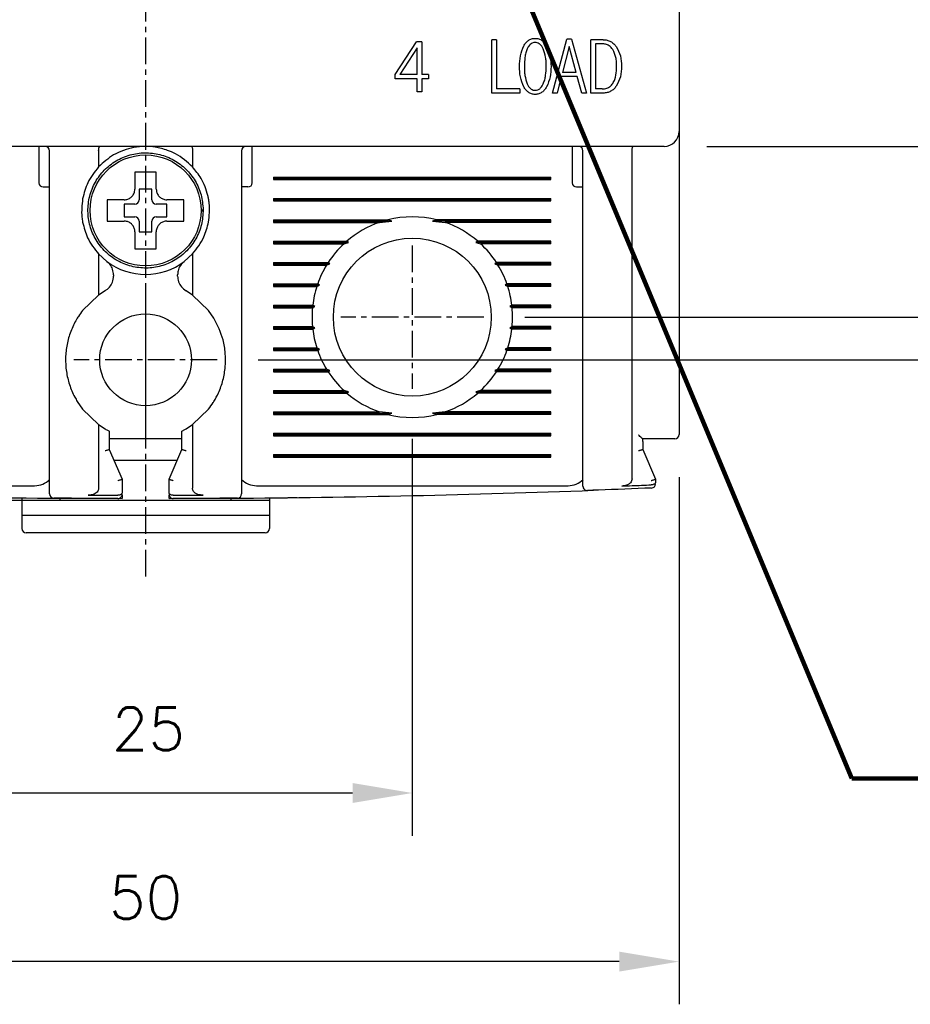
# Model space of a CAD drawing. Extents: x -7 to 1070, y -177 to 578.
# Tile 5 of 22: x 295 to 337, y 305 to 351. Entities that reach past the tile are written whole.
import ezdxf

# ---------------------------------------------------------------- set-up
doc = ezdxf.new("R2010")
doc.units = 0
doc.header["$MEASUREMENT"] = 0
doc.linetypes.add('CENTER', pattern=[2, 1.25, -0.25, 0.25, -0.25])
doc.layers.get('0').update_dxf_attribs({"linetype": 'CONTINUOUS'})
doc.layers.add('cen', color=1, linetype='CENTER')
doc.layers.add('di', color=3, linetype='CONTINUOUS')
doc.styles.add('KIM', font='ROMANS.shx', dxfattribs={"height": 5, "bigfont": 'GSG1.shx'})
doc.styles.get("Standard").update_dxf_attribs({"font": 'romans.shx', "height": 2, "bigfont": 'hgs.shx'})
doc.dimstyles.get("Standard").update_dxf_attribs({"dimscale": 0, "dimtxt": 2, "dimasz": 2, "dimexe": 0.5, "dimexo": 0.5, "dimgap": 1, "dimtad": 1, "dimdsep": 46, "dimtxsty": 'Standard', "dimcen": 0, "dimclrd": 3, "dimclre": 3, "dimclrt": 3, "dimadec": 0, "dimazin": 2, "dimtp": 0.1, "dimtm": 0.1, "dimtfac": 1, "dimtmove": 0, "dimatfit": 3, "dimfxl": 0, "dimtolj": 1, "dimarcsym": 0})
doc.dimstyles.new('STANDARD$0', dxfattribs={"dimtxt": 5, "dimasz": 5, "dimexe": 1, "dimexo": 2, "dimgap": 2, "dimtad": 1, "dimdec": 4, "dimzin": 12, "dimdsep": 46, "dimtxsty": 'KIM', "dimcen": -1, "dimdle": 0.1, "dimadec": 0, "dimazin": 0, "dimtfac": 1, "dimtdec": 4, "dimtmove": 0, "dimatfit": 3, "dimfxl": 0, "dimtolj": 1, "dimtzin": 0, "dimarcsym": 0})

# ---------------------------------------------------------------- blocks, each defined once
blk = doc.blocks.new('*D168')
at = {"layer": 'di'}
for p, q in [((275.745, 329.649), (275.745, 304.849)), ((325.745, 329.549), (325.745, 304.849)), ((322.945, 306.849), (278.545, 306.849))]:
    blk.add_line(p, q, dxfattribs=at)
for points in [[(278.545, 307.316), (278.545, 306.382), (275.745, 306.849)], [(322.945, 307.316), (322.945, 306.382), (325.745, 306.849)]]:
    blk.add_solid(points, dxfattribs=at)
at = {"layer": 'di', "insert": (300.745, 309.849), "char_height": 2, "attachment_point": 5}
blk.add_mtext('\\A1;50', dxfattribs=at)
blk = doc.blocks.new('*D169')
at = {"layer": 'di'}
for p, q in [((288.245, 331.349), (288.245, 312.751)), ((313.245, 331.349), (313.245, 312.751)), ((291.045, 314.751), (310.445, 314.751))]:
    blk.add_line(p, q, dxfattribs=at)
for points in [[(291.045, 315.218), (291.045, 314.284), (288.245, 314.751)], [(310.445, 315.218), (310.445, 314.284), (313.245, 314.751)]]:
    blk.add_solid(points, dxfattribs=at)
at = {"layer": 'di', "insert": (300.88, 317.751), "char_height": 2, "attachment_point": 5}
blk.add_mtext('\\A1;25', dxfattribs=at)
blk = doc.blocks.new('*D170')
at = {"layer": 'di'}
for p, q in [((274.545, 427.049), (264.783, 427.049)), ((266.783, 424.249), (266.783, 331.249)), ((298.745, 328.449), (264.783, 328.449))]:
    blk.add_line(p, q, dxfattribs=at)
for points in [[(266.316, 424.249), (267.249, 424.249), (266.783, 427.049)], [(266.316, 331.249), (267.249, 331.249), (266.783, 328.449)]]:
    blk.add_solid(points, dxfattribs=at)
at = {"layer": 'di', "insert": (263.783, 378.149), "char_height": 2, "attachment_point": 5, "rotation": 90}
blk.add_mtext('\\A1;98.5', dxfattribs=at)
blk = doc.blocks.new('*D172')
at = {"layer": 'di'}
for p, q in [((318.521, 417.049), (365.456, 417.049)), ((363.456, 414.249), (363.456, 339.849)), ((318.521, 337.049), (365.456, 337.049))]:
    blk.add_line(p, q, dxfattribs=at)
for points in [[(362.989, 414.249), (363.922, 414.249), (363.456, 417.049)], [(362.989, 339.849), (363.922, 339.849), (363.456, 337.049)]]:
    blk.add_solid(points, dxfattribs=at)
at = {"layer": 'di', "insert": (360.456, 377.049), "char_height": 2, "attachment_point": 5, "rotation": 90}
blk.add_mtext('\\A1;80', dxfattribs=at)
blk = doc.blocks.new('*D173')
at = {"layer": 'di'}
for p, q in [((327.045, 409.049), (355.456, 409.049)), ((353.456, 406.249), (353.456, 347.849)), ((327.045, 345.049), (355.456, 345.049))]:
    blk.add_line(p, q, dxfattribs=at)
for points in [[(352.989, 406.249), (353.922, 406.249), (353.456, 409.049)], [(352.989, 347.849), (353.922, 347.849), (353.456, 345.049)]]:
    blk.add_solid(points, dxfattribs=at)
at = {"layer": 'di', "insert": (350.456, 377.049), "char_height": 2, "attachment_point": 5, "rotation": 90}
blk.add_mtext('\\A1;64', dxfattribs=at)
blk = doc.blocks.new('*D174')
at = {"layer": 'di'}
for p, q in [((306.1, 419.049), (375.456, 419.049)), ((373.456, 416.249), (373.456, 337.849)), ((306.021, 335.049), (375.456, 335.049))]:
    blk.add_line(p, q, dxfattribs=at)
for points in [[(372.989, 416.249), (373.922, 416.249), (373.456, 419.049)], [(372.989, 337.849), (373.922, 337.849), (373.456, 335.049)]]:
    blk.add_solid(points, dxfattribs=at)
at = {"layer": 'di', "insert": (370.456, 377.049), "char_height": 2, "attachment_point": 5, "rotation": 90}
blk.add_mtext('\\A1;84', dxfattribs=at)

msp = doc.modelspace()

# ---------------------------------------------------------------- linework, layer by layer
for p, q in [((325.745, 408.349), (325.745, 345.749)), ((312.441, 348.414), (313.448, 349.953)), ((313.691, 349.953), (313.448, 349.953)), ((313.691, 349.953), (313.691, 348.414)), ((317.194, 350.049), (316.969, 350.049)), ((316.969, 347.549), (316.969, 350.049)), ((317.194, 350.049), (317.194, 347.741)), ((319.809, 347.549), (320.492, 350.081)), ((320.6, 349.728), (320.286, 348.51)), ((320.711, 350.081), (320.492, 350.081)), ((320.921, 348.51), (320.6, 349.728)), ((320.711, 350.081), (321.412, 347.549)), ((321.605, 347.549), (321.605, 350.049)), ((322.198, 350.049), (321.605, 350.049)), ((322.144, 349.856), (321.829, 349.856)), ((321.829, 349.856), (321.829, 347.741)), ((313.467, 349.664), (312.665, 348.414)), ((313.467, 348.414), (313.467, 349.664)), ((312.441, 348.222), (312.441, 348.414)), ((313.467, 348.414), (312.665, 348.414)), ((314.012, 348.414), (313.691, 348.414)), ((314.012, 348.414), (314.012, 348.222)), ((320.921, 348.51), (320.286, 348.51)), ((313.467, 348.222), (312.441, 348.222)), ((313.467, 347.613), (313.467, 348.222)), ((314.012, 348.222), (313.691, 348.222)), ((313.691, 348.222), (313.691, 347.613)), ((320.228, 348.318), (320.033, 347.549)), ((320.975, 348.318), (320.228, 348.318)), ((321.187, 347.549), (320.975, 348.318)), ((313.691, 347.613), (313.467, 347.613)), ((318.285, 347.549), (316.969, 347.549)), ((318.285, 347.741), (317.194, 347.741)), ((318.285, 347.741), (318.285, 347.549)), ((320.033, 347.549), (319.809, 347.549)), ((321.412, 347.549), (321.187, 347.549)), ((322.198, 347.549), (321.605, 347.549)), ((322.144, 347.741), (321.829, 347.741)), ((325.745, 345.749), (325.745, 344.921)), ((325.045, 345.049), (276.445, 345.049)), ((295.745, 345.049), (295.745, 344.649)), ((296.245, 329.646), (296.245, 344.849)), ((298.545, 344.865), (298.545, 344.863)), ((298.545, 344.863), (298.545, 344.088)), ((302.945, 344.863), (302.945, 344.865)), ((302.945, 344.863), (302.945, 344.088)), ((305.245, 344.849), (305.245, 329.646)), ((305.745, 344.649), (305.745, 345.049)), ((320.745, 345.049), (320.745, 344.649)), ((321.245, 330.007), (321.245, 344.849)), ((323.545, 344.865), (323.545, 344.863)), ((323.545, 329.469), (323.545, 344.863)), ((325.745, 344.921), (325.745, 331.549)), ((295.745, 344.649), (295.745, 343.349)), ((305.745, 343.349), (305.745, 344.649)), ((320.745, 344.649), (320.745, 343.349)), ((306.745, 343.606), (319.745, 343.606)), ((306.745, 343.606), (306.745, 343.491)), ((306.745, 343.549), (319.745, 343.549)), ((306.745, 343.491), (319.745, 343.491)), ((319.745, 343.491), (319.745, 343.606)), ((295.945, 343.149), (296.245, 343.149)), ((301.045, 343.049), (300.445, 343.049)), ((300.445, 343.049), (300.445, 342.549)), ((301.045, 342.549), (301.045, 343.049)), ((305.545, 343.149), (305.245, 343.149)), ((320.945, 343.149), (321.245, 343.149)), ((299.175, 342.549), (298.945, 342.549)), ((300.245, 342.349), (299.745, 342.349)), ((299.745, 342.349), (299.745, 341.749)), ((301.745, 342.349), (301.245, 342.349)), ((301.745, 341.749), (301.745, 342.349)), ((306.745, 342.606), (319.745, 342.606)), ((306.745, 342.606), (306.745, 342.491)), ((306.745, 342.549), (319.745, 342.549)), ((306.745, 342.491), (319.745, 342.491)), ((319.745, 342.491), (319.745, 342.606)), ((303.345, 342.083), (303.445, 342.083)), ((303.445, 342.015), (303.345, 342.015)), ((303.445, 342.083), (303.445, 342.015)), ((299.745, 341.749), (300.245, 341.749)), ((300.445, 341.549), (300.445, 341.049)), ((301.045, 341.049), (301.045, 341.549)), ((301.245, 341.749), (301.745, 341.749)), ((306.745, 341.606), (312.097, 341.606)), ((306.745, 341.606), (306.745, 341.491)), ((306.745, 341.549), (312.291, 341.549)), ((306.745, 341.491), (311.71, 341.491)), ((311.71, 341.491), (312.291, 341.549)), ((312.291, 341.549), (312.097, 341.606)), ((314.392, 341.606), (314.199, 341.549)), ((314.199, 341.549), (314.78, 341.491)), ((319.745, 341.549), (314.199, 341.549)), ((319.745, 341.606), (314.392, 341.606)), ((319.745, 341.491), (314.78, 341.491)), ((319.745, 341.491), (319.745, 341.606)), ((300.445, 341.049), (301.045, 341.049)), ((306.745, 340.606), (310.174, 340.606)), ((306.745, 340.606), (306.745, 340.491)), ((306.745, 340.549), (310.26, 340.549)), ((310.045, 340.491), (310.26, 340.549)), ((310.26, 340.549), (310.174, 340.606)), ((316.316, 340.606), (316.23, 340.549)), ((316.23, 340.549), (316.445, 340.491)), ((319.745, 340.549), (316.23, 340.549)), ((319.745, 340.606), (316.316, 340.606)), ((319.745, 340.491), (319.745, 340.606)), ((300.245, 340.479), (300.245, 340.249)), ((306.745, 340.491), (310.045, 340.491)), ((319.745, 340.491), (316.445, 340.491)), ((298.545, 340.009), (298.545, 338.086)), ((298.545, 340.009), (298.929, 339.661)), ((302.561, 339.661), (302.945, 340.009)), ((302.945, 340.009), (302.945, 338.086)), ((306.745, 339.606), (309.302, 339.606)), ((306.745, 339.606), (306.745, 339.491)), ((309.384, 339.549), (309.302, 339.606)), ((317.188, 339.606), (317.106, 339.549)), ((319.745, 339.606), (317.188, 339.606)), ((319.745, 339.491), (319.745, 339.606)), ((306.745, 339.549), (309.384, 339.549)), ((306.745, 339.491), (309.229, 339.491)), ((309.229, 339.491), (309.384, 339.549)), ((317.106, 339.549), (317.261, 339.491)), ((319.745, 339.549), (317.106, 339.549)), ((319.745, 339.491), (317.261, 339.491)), ((299.245, 339.024), (299.245, 338.975)), ((302.245, 338.975), (302.245, 339.024)), ((298.849, 338.284), (298.545, 338.086)), ((302.945, 338.086), (302.64, 338.284)), ((306.745, 338.606), (308.811, 338.606)), ((306.745, 338.606), (306.745, 338.491)), ((306.745, 338.549), (308.896, 338.549)), ((306.745, 338.491), (308.772, 338.491)), ((308.772, 338.491), (308.896, 338.549)), ((308.896, 338.549), (308.811, 338.606)), ((317.679, 338.606), (317.593, 338.549)), ((317.593, 338.549), (317.718, 338.491)), ((319.745, 338.549), (317.593, 338.549)), ((319.745, 338.606), (317.679, 338.606)), ((319.745, 338.491), (317.718, 338.491)), ((319.745, 338.491), (319.745, 338.606)), ((298.545, 338.086), (297.795, 337.364)), ((303.695, 337.364), (302.945, 338.086)), ((303.945, 337.004), (303.695, 337.364)), ((306.745, 337.606), (308.578, 337.606)), ((306.745, 337.606), (306.745, 337.491)), ((306.745, 337.549), (308.672, 337.549)), ((306.745, 337.491), (308.566, 337.491)), ((308.566, 337.491), (308.672, 337.549)), ((308.672, 337.549), (308.578, 337.606)), ((317.912, 337.606), (317.818, 337.549)), ((317.818, 337.549), (317.924, 337.491)), ((319.745, 337.549), (317.818, 337.549)), ((319.745, 337.606), (317.912, 337.606)), ((319.745, 337.491), (317.924, 337.491)), ((319.745, 337.491), (319.745, 337.606)), ((306.745, 336.606), (308.566, 336.606)), ((306.745, 336.606), (306.745, 336.491)), ((306.745, 336.549), (308.672, 336.549)), ((306.745, 336.491), (308.578, 336.491)), ((308.672, 336.549), (308.566, 336.606)), ((308.578, 336.491), (308.672, 336.549)), ((317.924, 336.606), (317.818, 336.549)), ((317.818, 336.549), (317.912, 336.491)), ((319.745, 336.549), (317.818, 336.549)), ((319.745, 336.491), (317.912, 336.491)), ((319.745, 336.606), (317.924, 336.606)), ((319.745, 336.491), (319.745, 336.606)), ((306.745, 335.606), (308.772, 335.606)), ((306.745, 335.606), (306.745, 335.491)), ((306.745, 335.549), (308.896, 335.549)), ((306.745, 335.491), (308.811, 335.491)), ((308.896, 335.549), (308.772, 335.606)), ((308.811, 335.491), (308.896, 335.549)), ((317.718, 335.606), (317.593, 335.549)), ((317.593, 335.549), (317.679, 335.491)), ((319.745, 335.549), (317.593, 335.549)), ((319.745, 335.491), (317.679, 335.491)), ((319.745, 335.606), (317.718, 335.606)), ((319.745, 335.491), (319.745, 335.606)), ((306.745, 334.606), (309.229, 334.606)), ((306.745, 334.606), (306.745, 334.491)), ((306.745, 334.549), (309.384, 334.549)), ((309.384, 334.549), (309.229, 334.606)), ((309.302, 334.491), (309.384, 334.549)), ((317.261, 334.606), (317.106, 334.549)), ((317.106, 334.549), (317.188, 334.491)), ((319.745, 334.549), (317.106, 334.549)), ((319.745, 334.606), (317.261, 334.606)), ((319.745, 334.491), (319.745, 334.606)), ((306.745, 334.491), (309.302, 334.491)), ((319.745, 334.491), (317.188, 334.491)), ((306.745, 333.606), (310.045, 333.606)), ((306.745, 333.606), (306.745, 333.491)), ((310.26, 333.549), (310.045, 333.606)), ((316.445, 333.606), (316.23, 333.549)), ((319.745, 333.606), (316.445, 333.606)), ((319.745, 333.491), (319.745, 333.606)), ((306.745, 333.549), (310.26, 333.549)), ((306.745, 333.491), (310.174, 333.491)), ((310.174, 333.491), (310.26, 333.549)), ((316.23, 333.549), (316.316, 333.491)), ((319.745, 333.549), (316.23, 333.549)), ((319.745, 333.491), (316.316, 333.491)), ((297.545, 333.094), (297.795, 332.734)), ((297.795, 332.734), (298.545, 332.012)), ((302.945, 332.012), (303.695, 332.734)), ((306.745, 332.606), (311.71, 332.606)), ((306.745, 332.606), (306.745, 332.491)), ((306.745, 332.549), (312.291, 332.549)), ((306.745, 332.491), (312.097, 332.491)), ((312.291, 332.549), (311.71, 332.606)), ((312.097, 332.491), (312.291, 332.549)), ((314.78, 332.606), (314.199, 332.549)), ((314.199, 332.549), (314.392, 332.491)), ((319.745, 332.549), (314.199, 332.549)), ((319.745, 332.491), (314.392, 332.491)), ((319.745, 332.606), (314.78, 332.606)), ((319.745, 332.491), (319.745, 332.606)), ((298.545, 332.012), (298.545, 329.028)), ((298.545, 332.012), (298.845, 331.816)), ((302.645, 331.816), (302.945, 332.012)), ((302.945, 332.012), (302.945, 329.028)), ((299.045, 331.706), (299.045, 330.848)), ((302.445, 331.349), (299.045, 331.349)), ((302.445, 330.848), (302.445, 331.706)), ((306.745, 331.606), (319.745, 331.606)), ((306.745, 331.606), (306.745, 331.491)), ((306.745, 331.549), (319.745, 331.549)), ((306.745, 331.491), (319.745, 331.491)), ((319.745, 331.491), (319.745, 331.606)), ((325.045, 331.349), (324.044, 331.349)), ((324.045, 331.216), (324.044, 331.349)), ((324.045, 331.216), (324.045, 331.349)), ((299.045, 330.848), (299.045, 330.849)), ((299.045, 330.849), (299.645, 329.449)), ((301.845, 329.449), (302.445, 330.849)), ((302.445, 330.849), (302.445, 330.848)), ((324.045, 331.216), (324.045, 330.848)), ((324.045, 330.848), (324.045, 330.849)), ((324.045, 330.849), (324.645, 329.449)), ((299.259, 330.349), (302.231, 330.349)), ((306.745, 330.606), (319.745, 330.606)), ((306.745, 330.606), (306.745, 330.491)), ((306.745, 330.549), (319.745, 330.549)), ((306.745, 330.491), (319.745, 330.491)), ((319.745, 330.491), (319.745, 330.606)), ((299.645, 329.449), (299.645, 329.448)), ((299.645, 329.448), (299.645, 328.831)), ((301.845, 329.448), (301.845, 329.449)), ((301.845, 328.831), (301.845, 329.448)), ((324.645, 329.449), (324.645, 329.448)), ((324.645, 329.448), (324.645, 329.321)), ((280.945, 329.149), (295.545, 329.149)), ((305.945, 329.149), (320.545, 329.149)), ((324.452, 329.19), (324.445, 329.19)), ((294.945, 328.578), (294.945, 328.449)), ((296.745, 328.449), (296.745, 328.563)), ((296.745, 328.563), (299.645, 328.55)), ((299.444, 328.699), (299.445, 328.699)), ((299.645, 328.703), (299.645, 328.55)), ((301.845, 328.55), (301.845, 328.703)), ((301.845, 328.55), (304.745, 328.563)), ((302.045, 328.699), (302.045, 328.699)), ((304.745, 328.563), (304.745, 328.449)), ((306.545, 328.578), (306.545, 328.449)), ((296.745, 328.449), (294.945, 328.449)), ((294.945, 328.449), (294.945, 327.749)), ((304.745, 328.449), (296.745, 328.449)), ((306.545, 328.449), (304.745, 328.449)), ((306.545, 328.449), (306.545, 327.749)), ((306.545, 327.749), (294.945, 327.749)), ((294.945, 327.749), (294.945, 327.149)), ((306.545, 327.749), (306.545, 327.149)), ((306.345, 326.949), (295.145, 326.949))]:
    msp.add_line(p, q)
for centre, radius in [((300.745, 342.049), 2.6), ((313.245, 337.049), 3.7), ((300.745, 335.049), 2.15)]:
    msp.add_circle(centre, radius)
for centre, radius, start, end in [((325.045, 345.749), 0.7, 270, 0), ((296.045, 344.849), 0.2, 0, 90), ((305.445, 344.849), 0.2, 90, 180), ((321.045, 344.849), 0.2, 0, 90), ((295.945, 343.349), 0.2, 180, 270), ((305.545, 343.349), 0.2, 270, 0), ((320.945, 343.349), 0.2, 180, 270), ((300.245, 342.549), 0.2, 270, 0), ((301.245, 342.549), 0.2, 180, 270), ((300.245, 341.549), 0.2, 0, 90), ((301.245, 341.549), 0.2, 90, 180), ((313.245, 337.049), 4.7, 109.0625, 130.8026), ((313.245, 337.049), 4.7, 75.8668, 104.1332), ((313.245, 337.049), 4.7, 49.1974, 70.9375), ((313.245, 337.049), 4.7, 132.9123, 147.0301), ((313.245, 337.049), 4.7, 32.9699, 47.0877), ((300.745, 342.049), 3, 232.7522, 307.2478), ((313.245, 337.049), 4.7, 148.6925, 160.6442), ((313.245, 337.049), 4.7, 19.3558, 31.3075), ((313.245, 337.049), 4.7, 162.1296, 173.1848), ((313.245, 337.049), 4.7, 6.8152, 17.8704), ((313.245, 337.049), 4.7, 174.6005, 185.3995), ((313.245, 337.049), 4.7, 354.6005, 5.3995), ((313.245, 337.049), 4.7, 186.8152, 197.8704), ((313.245, 337.049), 4.7, 342.1296, 353.1848), ((313.245, 337.049), 4.7, 199.3558, 211.3075), ((313.245, 337.049), 4.7, 328.6925, 340.6442), ((313.245, 337.049), 4.7, 212.9699, 227.0877), ((313.245, 337.049), 4.7, 312.9123, 327.0301), ((313.245, 337.049), 4.7, 229.1974, 250.9375), ((313.245, 337.049), 4.7, 289.0625, 310.8026), ((313.245, 337.049), 4.7, 255.8668, 284.1332), ((325.545, 331.549), 0.2, 270, 0), ((295.545, 330.149), 1, 270, 314.6343), ((305.945, 330.149), 1, 225.4794, 270), ((320.545, 330.149), 1, 270, 314.6343), ((321.445, 329.124), 0.2, 180, 272.0766), ((324.445, 329.241), 0.2, 272.3777, 0), ((300.745, 900.009), 571.46, 267.89402, 269.59895), ((296.445, 328.765), 0.2, 180, 269.5687), ((299.445, 328.75), 0.2, 269.8696, 0), ((302.045, 328.75), 0.2, 180, 270.1304), ((300.745, 900.009), 571.46, 270.40105, 272.10598), ((305.045, 328.765), 0.2, 270.4313, 0), ((295.145, 327.149), 0.2, 180, 270), ((306.345, 327.149), 0.2, 270, 0)]:
    msp.add_arc(centre, radius, start, end)
for points, knots in [([(318.273, 348.8), (318.276, 348.968), (318.283, 349.301), (318.407, 349.61), (318.469, 349.764)], [0, 0, 0, 0, 0.502084, 1, 1, 1, 1]), ([(318.469, 349.764), (318.499, 349.812), (318.558, 349.907), (318.681, 350.021), (318.833, 350.1), (318.945, 350.109), (319.002, 350.113)], [0, 0, 0, 0, 0.2504687, 0.4996068, 0.7489103, 1, 1, 1, 1]), ([(319.002, 349.92), (318.956, 349.915), (318.868, 349.905), (318.746, 349.813), (318.678, 349.713), (318.644, 349.643), (318.636, 349.627)], [0, 0, 0, 0, 0.275455, 0.527007, 0.894457, 1, 1, 1, 1]), ([(319.002, 350.113), (319.058, 350.109), (319.171, 350.1), (319.325, 350.022), (319.45, 349.906), (319.511, 349.812), (319.542, 349.764)], [0, 0, 0, 0, 0.250227, 0.499897, 0.749407, 1, 1, 1, 1]), ([(319.377, 349.627), (319.357, 349.665), (319.31, 349.755), (319.213, 349.858), (319.099, 349.914), (319.032, 349.918), (319.002, 349.92)], [0, 0, 0, 0, 0.257599, 0.602919, 0.821778, 1, 1, 1, 1]), ([(319.542, 349.764), (319.607, 349.61), (319.737, 349.302), (319.744, 348.968), (319.747, 348.8)], [0, 0, 0, 0, 0.499561, 1, 1, 1, 1]), ([(322.641, 349.591), (322.588, 349.656), (322.497, 349.768), (322.311, 349.846), (322.198, 349.853), (322.144, 349.856)], [0, 0, 0, 0, 0.419523, 0.726037, 1, 1, 1, 1]), ([(322.198, 350.049), (322.257, 350.045), (322.375, 350.037), (322.543, 349.972), (322.69, 349.869), (322.765, 349.776), (322.803, 349.73)], [0, 0, 0, 0, 0.250217, 0.499042, 0.748694, 1, 1, 1, 1]), ([(322.803, 349.73), (322.879, 349.585), (323.032, 349.295), (323.042, 348.968), (323.047, 348.804)], [0, 0, 0, 0, 0.498915, 1, 1, 1, 1]), ([(318.636, 349.627), (318.611, 349.561), (318.56, 349.428), (318.508, 349.15), (318.502, 348.94), (318.497, 348.8)], [0, 0, 0, 0, 0.251849, 0.503623, 1, 1, 1, 1]), ([(319.523, 348.8), (319.522, 348.872), (319.519, 349.014), (319.493, 349.296), (319.423, 349.495), (319.377, 349.627)], [0, 0, 0, 0, 0.253747, 0.507704, 1, 1, 1, 1]), ([(322.823, 348.797), (322.821, 348.868), (322.818, 349.008), (322.787, 349.283), (322.698, 349.47), (322.641, 349.591)], [0, 0, 0, 0, 0.2566177, 0.5135218, 1, 1, 1, 1]), ([(323.047, 348.804), (323.043, 348.637), (323.034, 348.306), (322.88, 348.013), (322.803, 347.868)], [0, 0, 0, 0, 0.503418, 1, 1, 1, 1]), ([(318.469, 347.84), (318.407, 347.994), (318.283, 348.302), (318.276, 348.634), (318.273, 348.8)], [0, 0, 0, 0, 0.49962, 1, 1, 1, 1]), ([(318.497, 348.8), (318.499, 348.729), (318.501, 348.587), (318.525, 348.306), (318.59, 348.106), (318.633, 347.974)], [0, 0, 0, 0, 0.253194, 0.506489, 1, 1, 1, 1]), ([(319.377, 347.974), (319.404, 348.04), (319.457, 348.172), (319.512, 348.449), (319.519, 348.66), (319.523, 348.8)], [0, 0, 0, 0, 0.2519645, 0.503858, 1, 1, 1, 1]), ([(319.747, 348.8), (319.744, 348.633), (319.736, 348.299), (319.606, 347.992), (319.542, 347.84)], [0, 0, 0, 0, 0.50225, 1, 1, 1, 1]), ([(322.641, 347.995), (322.675, 348.059), (322.774, 348.244), (322.817, 348.524), (322.822, 348.73), (322.823, 348.797)], [0, 0, 0, 0, 0.2580032, 0.7559467, 1, 1, 1, 1]), ([(318.633, 347.974), (318.652, 347.935), (318.698, 347.847), (318.789, 347.743), (318.902, 347.685), (318.97, 347.679), (319.002, 347.677)], [0, 0, 0, 0, 0.259246, 0.592427, 0.809802, 1, 1, 1, 1]), ([(319.002, 347.677), (319.047, 347.682), (319.135, 347.692), (319.26, 347.783), (319.332, 347.885), (319.369, 347.957), (319.377, 347.974)], [0, 0, 0, 0, 0.265392, 0.520257, 0.886599, 1, 1, 1, 1]), ([(322.144, 347.741), (322.22, 347.747), (322.355, 347.757), (322.53, 347.855), (322.603, 347.948), (322.641, 347.995)], [0, 0, 0, 0, 0.390192, 0.690048, 1, 1, 1, 1]), ([(319.002, 347.485), (318.945, 347.489), (318.833, 347.498), (318.681, 347.578), (318.558, 347.696), (318.499, 347.792), (318.469, 347.84)], [0, 0, 0, 0, 0.249809, 0.499524, 0.749146, 1, 1, 1, 1]), ([(319.542, 347.84), (319.511, 347.792), (319.45, 347.697), (319.327, 347.578), (319.173, 347.498), (319.059, 347.489), (319.002, 347.485)], [0, 0, 0, 0, 0.249968, 0.498633, 0.749365, 1, 1, 1, 1]), ([(322.803, 347.868), (322.766, 347.821), (322.691, 347.728), (322.544, 347.624), (322.376, 347.559), (322.257, 347.552), (322.198, 347.549)], [0, 0, 0, 0, 0.250808, 0.500239, 0.749474, 1, 1, 1, 1]), ([(303.445, 342.083), (303.424, 342.317), (303.382, 342.789), (303.091, 343.444), (302.652, 344.004), (302.081, 344.431), (301.419, 344.696), (300.71, 344.779), (300.005, 344.678), (299.349, 344.397), (298.79, 343.955), (298.362, 343.385), (298.098, 342.722), (298.014, 342.014), (298.116, 341.309), (298.397, 340.653), (298.838, 340.094), (299.409, 339.666), (300.071, 339.402), (300.779, 339.318), (301.485, 339.419), (302.14, 339.701), (302.701, 340.142), (303.125, 340.713), (303.4, 341.375), (303.43, 341.848), (303.445, 342.083)], [0, 0, 0, 0, 0.041425, 0.083575, 0.125, 0.166425, 0.208575, 0.25, 0.291425, 0.333575, 0.375, 0.416425, 0.458575, 0.5, 0.541425, 0.583575, 0.625, 0.666425, 0.708575, 0.75, 0.791425, 0.833575, 0.875, 0.916425, 0.958575, 1, 1, 1, 1]), ([(298.545, 344.865), (298.546, 344.887), (298.548, 344.93), (298.558, 344.986), (298.572, 345.027), (298.586, 345.045), (298.595, 345.049), (298.598, 345.049), (298.598, 345.049)], [0, 0, 0, 0, 0.217458, 0.434773, 0.655996, 0.884662, 0.986783, 1, 1, 1, 1]), ([(299.711, 344.865), (299.552, 344.798), (299.115, 344.616), (298.766, 344.293), (298.545, 344.088)], [0, 0, 0, 0, 0.364329, 1, 1, 1, 1]), ([(300.745, 345.049), (300.557, 345.04), (300.204, 345.023), (299.868, 344.915), (299.711, 344.865)], [0, 0, 0, 0, 0.532004, 1, 1, 1, 1]), ([(301.779, 344.865), (301.585, 344.925), (301.247, 345.03), (300.895, 345.043), (300.745, 345.049)], [0, 0, 0, 0, 0.575575, 1, 1, 1, 1]), ([(302.945, 344.088), (302.693, 344.317), (302.341, 344.636), (301.904, 344.814), (301.779, 344.865)], [0, 0, 0, 0, 0.7139436, 1, 1, 1, 1]), ([(302.891, 345.049), (302.892, 345.049), (302.895, 345.049), (302.904, 345.045), (302.918, 345.027), (302.932, 344.986), (302.942, 344.93), (302.944, 344.887), (302.945, 344.865)], [0, 0, 0, 0, 0.013217, 0.115338, 0.344004, 0.565227, 0.782542, 1, 1, 1, 1]), ([(323.545, 344.865), (323.546, 344.887), (323.548, 344.93), (323.558, 344.986), (323.572, 345.027), (323.586, 345.045), (323.595, 345.049), (323.598, 345.049), (323.598, 345.049)], [0, 0, 0, 0, 0.217458, 0.434773, 0.655996, 0.884662, 0.986783, 1, 1, 1, 1]), ([(298.545, 344.088), (298.357, 343.853), (298.008, 343.416), (297.862, 342.854), (297.795, 342.594)], [0, 0, 0, 0, 0.538099, 1, 1, 1, 1]), ([(300.245, 343.849), (300.245, 343.805), (300.245, 343.729), (300.245, 343.652), (300.245, 343.619)], [0, 0, 0, 0, 0.571794, 1, 1, 1, 1]), ([(301.245, 343.619), (301.245, 343.652), (301.245, 343.729), (301.245, 343.805), (301.245, 343.849)], [0, 0, 0, 0, 0.428206, 1, 1, 1, 1]), ([(303.695, 342.594), (303.685, 342.643), (303.618, 342.977), (303.404, 343.524), (303.086, 343.914), (302.945, 344.088)], [0, 0, 0, 0, 0.0873637, 0.5935714, 1, 1, 1, 1]), ([(300.245, 343.619), (300.245, 343.453), (300.245, 343.263), (300.245, 343.073), (300.245, 343.049)], [0, 0, 0, 0, 0.871112, 1, 1, 1, 1]), ([(301.245, 343.049), (301.245, 343.073), (301.245, 343.263), (301.245, 343.453), (301.245, 343.619)], [0, 0, 0, 0, 0.128888, 1, 1, 1, 1]), ([(299.745, 342.549), (299.801, 342.554), (299.913, 342.565), (300.063, 342.651), (300.176, 342.778), (300.236, 342.919), (300.242, 343.012), (300.245, 343.049)], [0, 0, 0, 0, 0.214612, 0.429239, 0.643513, 0.857576, 1, 1, 1, 1]), ([(301.245, 343.049), (301.25, 342.993), (301.261, 342.88), (301.348, 342.73), (301.474, 342.617), (301.615, 342.557), (301.708, 342.551), (301.745, 342.549)], [0, 0, 0, 0, 0.214612, 0.429239, 0.643513, 0.857576, 1, 1, 1, 1]), ([(297.795, 342.594), (297.763, 342.305), (297.723, 341.937), (297.782, 341.58), (297.795, 341.503)], [0, 0, 0, 0, 0.784619, 1, 1, 1, 1]), ([(299.745, 342.549), (299.72, 342.549), (299.53, 342.549), (299.34, 342.549), (299.175, 342.549)], [0, 0, 0, 0, 0.128888, 1, 1, 1, 1]), ([(302.315, 342.549), (302.149, 342.549), (301.959, 342.549), (301.769, 342.549), (301.745, 342.549)], [0, 0, 0, 0, 0.871112, 1, 1, 1, 1]), ([(302.545, 342.549), (302.501, 342.549), (302.426, 342.549), (302.348, 342.549), (302.315, 342.549)], [0, 0, 0, 0, 0.571794, 1, 1, 1, 1]), ([(303.695, 341.503), (303.727, 341.798), (303.767, 342.162), (303.706, 342.524), (303.695, 342.594)], [0, 0, 0, 0, 0.807197, 1, 1, 1, 1]), ([(297.795, 341.503), (297.86, 341.25), (298.007, 340.682), (298.353, 340.249), (298.545, 340.009)], [0, 0, 0, 0, 0.44586, 1, 1, 1, 1]), ([(298.945, 341.549), (298.999, 341.549), (299.075, 341.549), (299.152, 341.549), (299.175, 341.549)], [0, 0, 0, 0, 0.70684, 1, 1, 1, 1]), ([(299.175, 341.549), (299.34, 341.549), (299.53, 341.549), (299.72, 341.549), (299.745, 341.549)], [0, 0, 0, 0, 0.871112, 1, 1, 1, 1]), ([(300.245, 341.049), (300.239, 341.105), (300.228, 341.217), (300.142, 341.367), (300.016, 341.48), (299.875, 341.54), (299.782, 341.546), (299.745, 341.549)], [0, 0, 0, 0, 0.214612, 0.429239, 0.643513, 0.857576, 1, 1, 1, 1]), ([(301.745, 341.549), (301.689, 341.543), (301.576, 341.532), (301.427, 341.446), (301.314, 341.319), (301.253, 341.179), (301.247, 341.086), (301.245, 341.049)], [0, 0, 0, 0, 0.2146123, 0.4292387, 0.6435135, 0.8575757, 1, 1, 1, 1]), ([(301.745, 341.549), (301.769, 341.549), (301.959, 341.549), (302.149, 341.549), (302.315, 341.549)], [0, 0, 0, 0, 0.128888, 1, 1, 1, 1]), ([(302.315, 341.549), (302.348, 341.549), (302.426, 341.549), (302.501, 341.549), (302.545, 341.549)], [0, 0, 0, 0, 0.428206, 1, 1, 1, 1]), ([(302.945, 340.009), (303.146, 340.263), (303.491, 340.698), (303.635, 341.266), (303.695, 341.503)], [0, 0, 0, 0, 0.5832405, 1, 1, 1, 1]), ([(300.245, 341.049), (300.245, 341.024), (300.245, 340.834), (300.245, 340.644), (300.245, 340.479)], [0, 0, 0, 0, 0.128888, 1, 1, 1, 1]), ([(301.245, 340.479), (301.245, 340.644), (301.245, 340.834), (301.245, 341.024), (301.245, 341.049)], [0, 0, 0, 0, 0.871112, 1, 1, 1, 1]), ([(301.245, 340.249), (301.245, 340.302), (301.245, 340.378), (301.245, 340.456), (301.245, 340.479)], [0, 0, 0, 0, 0.70684, 1, 1, 1, 1]), ([(299.245, 339.024), (299.236, 339.114), (299.218, 339.294), (299.094, 339.515), (298.978, 339.618), (298.929, 339.661)], [0, 0, 0, 0, 0.3678302, 0.7356828, 1, 1, 1, 1]), ([(302.561, 339.661), (302.495, 339.599), (302.362, 339.476), (302.261, 339.244), (302.25, 339.089), (302.245, 339.024)], [0, 0, 0, 0, 0.366316, 0.732589, 1, 1, 1, 1]), ([(298.849, 338.284), (298.922, 338.337), (299.068, 338.444), (299.214, 338.69), (299.234, 338.877), (299.245, 338.975)], [0, 0, 0, 0, 0.323953, 0.647862, 1, 1, 1, 1]), ([(302.245, 338.975), (302.254, 338.885), (302.272, 338.705), (302.411, 338.454), (302.562, 338.342), (302.64, 338.284)], [0, 0, 0, 0, 0.3257782, 0.6515792, 1, 1, 1, 1]), ([(297.795, 337.364), (297.726, 337.272), (297.639, 337.156), (297.562, 337.031), (297.545, 337.004)], [0, 0, 0, 0, 0.78332, 1, 1, 1, 1]), ([(297.545, 337.004), (297.533, 336.984), (297.413, 336.785), (297.222, 336.381), (297.047, 335.772), (296.979, 335.14), (297.016, 334.504), (297.163, 333.884), (297.357, 333.415), (297.504, 333.163), (297.545, 333.094)], [0, 0, 0, 0, 0.016609, 0.1701, 0.323593, 0.477808, 0.632023, 0.786686, 0.941347, 1, 1, 1, 1]), ([(303.945, 333.094), (304.02, 333.227), (304.199, 333.544), (304.387, 334.091), (304.499, 334.717), (304.498, 335.353), (304.376, 336.145), (304.113, 336.67), (303.945, 337.004)], [0, 0, 0, 0, 0.111593, 0.265712, 0.41983, 0.574549, 0.729265, 1, 1, 1, 1]), ([(303.695, 332.734), (303.77, 332.834), (303.856, 332.95), (303.935, 333.077), (303.945, 333.094)], [0, 0, 0, 0, 0.873402, 1, 1, 1, 1]), ([(298.845, 331.816), (298.874, 331.799), (298.93, 331.767), (298.996, 331.731), (299.037, 331.71), (299.043, 331.707), (299.045, 331.706)], [0, 0, 0, 0, 0.297961, 0.559961, 0.798939, 1, 1, 1, 1]), ([(302.445, 331.706), (302.447, 331.707), (302.451, 331.709), (302.482, 331.725), (302.527, 331.749), (302.584, 331.781), (302.626, 331.805), (302.645, 331.816)], [0, 0, 0, 0, 0.188951, 0.377386, 0.579408, 0.805367, 1, 1, 1, 1]), ([(324.044, 331.349), (324.04, 331.35), (324.032, 331.354), (324, 331.379), (323.948, 331.426), (323.891, 331.48), (323.855, 331.516), (323.846, 331.525), (323.845, 331.526)], [0, 0, 0, 0, 0.160598, 0.3201, 0.56305, 0.893671, 0.992099, 1, 1, 1, 1]), ([(325.545, 331.349), (325.542, 331.349), (325.536, 331.349), (325.475, 331.349), (325.362, 331.349), (325.213, 331.349), (325.101, 331.349), (325.045, 331.349)], [0, 0, 0, 0, 0.145708, 0.360579, 0.574128, 0.787053, 1, 1, 1, 1]), ([(299.045, 330.848), (299.043, 330.845), (299.038, 330.839), (299.005, 330.826), (298.956, 330.81), (298.901, 330.796), (298.862, 330.788), (298.846, 330.785), (298.845, 330.784)], [0, 0, 0, 0, 0.209279, 0.418501, 0.629589, 0.844731, 0.985698, 1, 1, 1, 1]), ([(302.645, 330.784), (302.643, 330.785), (302.627, 330.788), (302.589, 330.796), (302.534, 330.81), (302.485, 330.826), (302.451, 330.839), (302.447, 330.845), (302.445, 330.848)], [0, 0, 0, 0, 0.014302, 0.155271, 0.370414, 0.581499, 0.790722, 1, 1, 1, 1]), ([(324.045, 330.848), (324.043, 330.845), (324.038, 330.839), (324.005, 330.826), (323.956, 330.81), (323.901, 330.796), (323.862, 330.788), (323.846, 330.785), (323.845, 330.784)], [0, 0, 0, 0, 0.209278, 0.418501, 0.629586, 0.844729, 0.985698, 1, 1, 1, 1]), ([(321.245, 329.124), (321.245, 329.125), (321.245, 329.13), (321.245, 329.203), (321.245, 329.398), (321.245, 329.675), (321.245, 329.896), (321.245, 330.007)], [0, 0, 0, 0, 0.071023, 0.303121, 0.535367, 0.767684, 1, 1, 1, 1]), ([(296.245, 328.765), (296.245, 328.766), (296.245, 328.771), (296.245, 328.843), (296.245, 329.038), (296.245, 329.315), (296.245, 329.536), (296.245, 329.646)], [0, 0, 0, 0, 0.070841, 0.303125, 0.535412, 0.767706, 1, 1, 1, 1]), ([(299.645, 329.448), (299.643, 329.445), (299.638, 329.439), (299.605, 329.425), (299.556, 329.41), (299.501, 329.396), (299.462, 329.387), (299.446, 329.384), (299.445, 329.384)], [0, 0, 0, 0, 0.209292, 0.418511, 0.629601, 0.844741, 0.98569, 1, 1, 1, 1]), ([(302.045, 329.384), (302.043, 329.384), (302.027, 329.387), (301.989, 329.396), (301.934, 329.41), (301.885, 329.425), (301.851, 329.439), (301.847, 329.445), (301.845, 329.448)], [0, 0, 0, 0, 0.01431, 0.155261, 0.370399, 0.581488, 0.790708, 1, 1, 1, 1]), ([(305.245, 329.646), (305.245, 329.613), (305.245, 329.468), (305.245, 329.224), (305.245, 328.97), (305.245, 328.798), (305.245, 328.776), (305.245, 328.765)], [0, 0, 0, 0, 0.070883, 0.303168, 0.535449, 0.767724, 1, 1, 1, 1]), ([(323.545, 329.469), (323.541, 329.436), (323.533, 329.37), (323.469, 329.278), (323.355, 329.194), (323.212, 329.146), (323.107, 329.137), (323.067, 329.134)], [0, 0, 0, 0, 0.153925, 0.307265, 0.508926, 0.810685, 1, 1, 1, 1]), ([(324.645, 329.448), (324.643, 329.445), (324.638, 329.439), (324.605, 329.425), (324.556, 329.41), (324.501, 329.396), (324.462, 329.387), (324.446, 329.384), (324.445, 329.384)], [0, 0, 0, 0, 0.209292, 0.418512, 0.629601, 0.844739, 0.98569, 1, 1, 1, 1]), ([(298.545, 329.028), (298.541, 328.995), (298.534, 328.931), (298.472, 328.842), (298.362, 328.761), (298.213, 328.711), (298.1, 328.706), (298.049, 328.704)], [0, 0, 0, 0, 0.14785, 0.295343, 0.483265, 0.764244, 1, 1, 1, 1]), ([(303.441, 328.704), (303.356, 328.71), (303.226, 328.719), (303.076, 328.794), (302.995, 328.87), (302.951, 328.95), (302.947, 329.003), (302.945, 329.028)], [0, 0, 0, 0, 0.385289, 0.590765, 0.756344, 0.888404, 1, 1, 1, 1]), ([(324.453, 329.041), (323.624, 329.007), (322.624, 328.967), (321.624, 328.93), (321.452, 328.924)], [0, 0, 0, 0, 0.828561, 1, 1, 1, 1]), ([(323.067, 329.134), (323.226, 329.14), (323.685, 329.158), (324.145, 329.177), (324.445, 329.19)], [0, 0, 0, 0, 0.347022, 1, 1, 1, 1]), ([(324.645, 329.321), (324.645, 329.321), (324.645, 329.307), (324.638, 329.28), (324.612, 329.243), (324.568, 329.214), (324.514, 329.195), (324.472, 329.192), (324.452, 329.19)], [0, 0, 0, 0, 0.009257, 0.207406, 0.425721, 0.622836, 0.81125, 1, 1, 1, 1]), ([(299.444, 328.55), (298.617, 328.553), (297.616, 328.556), (296.616, 328.564), (296.443, 328.565)], [0, 0, 0, 0, 0.827515, 1, 1, 1, 1]), ([(298.049, 328.704), (298.214, 328.703), (298.679, 328.701), (299.145, 328.699), (299.444, 328.699)], [0, 0, 0, 0, 0.355512, 1, 1, 1, 1]), ([(299.645, 328.831), (299.645, 328.83), (299.645, 328.814), (299.637, 328.785), (299.607, 328.748), (299.562, 328.72), (299.507, 328.702), (299.465, 328.7), (299.445, 328.699)], [0, 0, 0, 0, 0.009075, 0.230315, 0.441422, 0.6326, 0.816153, 1, 1, 1, 1]), ([(302.045, 328.699), (302.024, 328.7), (301.983, 328.702), (301.928, 328.72), (301.883, 328.748), (301.853, 328.785), (301.845, 328.814), (301.845, 328.83), (301.845, 328.831)], [0, 0, 0, 0, 0.1838465, 0.3674016, 0.5585793, 0.7696863, 0.990925, 1, 1, 1, 1]), ([(302.045, 328.699), (302.345, 328.699), (302.81, 328.701), (303.276, 328.703), (303.441, 328.704)], [0, 0, 0, 0, 0.644488, 1, 1, 1, 1]), ([(305.046, 328.565), (304.874, 328.564), (303.873, 328.556), (302.873, 328.553), (302.045, 328.55)], [0, 0, 0, 0, 0.172485, 1, 1, 1, 1]), ([(307.145, 328.586), (307.224, 328.587), (307.381, 328.589), (307.591, 328.592), (307.749, 328.594), (307.833, 328.595), (307.841, 328.595), (307.845, 328.595)], [0, 0, 0, 0, 0.214714, 0.429428, 0.644136, 0.858829, 1, 1, 1, 1])]:
    msp.add_open_spline(points, degree=3, knots=knots)
for points in [[(301.245, 343.849), (301.078, 343.849), (300.745, 343.849), (300.412, 343.849), (300.245, 343.849)], [(298.945, 342.549), (298.945, 342.382), (298.945, 342.049), (298.945, 341.715), (298.945, 341.549)], [(302.545, 341.549), (302.545, 341.715), (302.545, 342.049), (302.545, 342.382), (302.545, 342.549)], [(300.245, 340.249), (300.412, 340.249), (300.745, 340.249), (301.078, 340.249), (301.245, 340.249)]]:
    msp.add_open_spline(points, degree=3)
at = {"layer": 'cen'}
for p, q in [((300.745, 432.146), (300.745, 324.863)), ((313.245, 340.404), (313.245, 333.694)), ((300.745, 338.404), (300.745, 331.694)), ((316.6, 337.049), (309.89, 337.049)), ((304.1, 335.049), (297.39, 335.049))]:
    msp.add_line(p, q, dxfattribs=at)

# ---------------------------------------------------------------- dimensions: what is measured, and where the dimension line sits
at = {"layer": 'di'}
dim = msp.add_linear_dim(base=(266.783, 328.449), p1=(276.545, 427.049), p2=(300.745, 328.449), angle=90, text='98.5', dimstyle='STANDARD$0', override={"dimtxt": 3, "dimasz": 2.8, "dimexe": 2, "dimdec": 2, "dimzin": 8, "dimtxsty": 'Standard', "dimcen": 0, "dimclrd": 256, "dimclre": 256, "dimclrt": 256, "dimadec": 2, "dimazin": 2, "dimtfac": 0.6, "dimtdec": 2, "dimtzin": 8, "dimlwd": 65535, "dimlwe": 65535, "dimarcsym": 1}, dxfattribs=at)
dim.commit()
dim.dimension.update_dxf_attribs({"geometry": '*D170', "text_midpoint": (266.783, 378.149), "dimtype": 160})
for base, p1, p2, picture, middle in [((373.456, 335.049), (304.1, 419.049), (304.021, 335.049), '*D174', (373.456, 377.049)), ((363.456, 337.049), (316.521, 417.049), (316.521, 337.049), '*D172', (363.456, 377.049)), ((353.456, 345.049), (325.045, 409.049), (325.045, 345.049), '*D173', (353.456, 377.049))]:
    dim = msp.add_linear_dim(base=base, p1=p1, p2=p2, angle=270, dimstyle='STANDARD$0', override={"dimtxt": 3, "dimasz": 2.8, "dimexe": 2, "dimdec": 2, "dimzin": 8, "dimtxsty": 'Standard', "dimcen": 0, "dimclrd": 256, "dimclre": 256, "dimclrt": 256, "dimadec": 2, "dimazin": 2, "dimtfac": 0.6, "dimtdec": 2, "dimtmove": 0, "dimtzin": 8, "dimlwd": 65535, "dimlwe": 65535, "dimarcsym": 1}, dxfattribs=at)
    dim.commit()
    dim.dimension.update_dxf_attribs({"geometry": picture, "text_midpoint": middle, "dimtype": 160})
for base, p1, p2, picture, middle in [((313.245, 314.751), (288.245, 333.349), (313.245, 333.349), '*D169', (300.88, 314.751)), ((275.745, 306.849), (325.745, 331.549), (275.745, 331.649), '*D168', (300.745, 306.849))]:
    dim = msp.add_linear_dim(base=base, p1=p1, p2=p2, dimstyle='STANDARD$0', override={"dimtxt": 3, "dimasz": 2.8, "dimexe": 2, "dimdec": 2, "dimzin": 8, "dimtxsty": 'Standard', "dimcen": 0, "dimclrd": 256, "dimclre": 256, "dimclrt": 256, "dimadec": 2, "dimazin": 2, "dimtfac": 0.6, "dimtdec": 2, "dimtzin": 8, "dimlwd": 65535, "dimlwe": 65535, "dimarcsym": 1}, dxfattribs=at)
    dim.commit()
    dim.dimension.update_dxf_attribs({"geometry": picture, "text_midpoint": middle, "dimtype": 160})

# ---------------------------------------------------------------- leaders
at = {"layer": 'di', "annotation_type": 0, "has_hookline": 1, "hookline_direction": 0, "text_width": 20.992}
msp.add_leader([(313.245, 364.849), (333.845, 315.428), (337.045, 315.428)], dimstyle='Standard', override={"dimscale": 1, "dimtxt": 4, "dimasz": 3.2, "dimexe": 2, "dimexo": 2, "dimgap": 2, "dimclrd": 256, "dimclre": 256, "dimclrt": 256, "dimadec": 2, "dimtfac": 0.6, "dimlwd": 65535, "dimlwe": 65535, "dimarcsym": 1}, dxfattribs=at)

doc.saveas('drawing.dxf')
